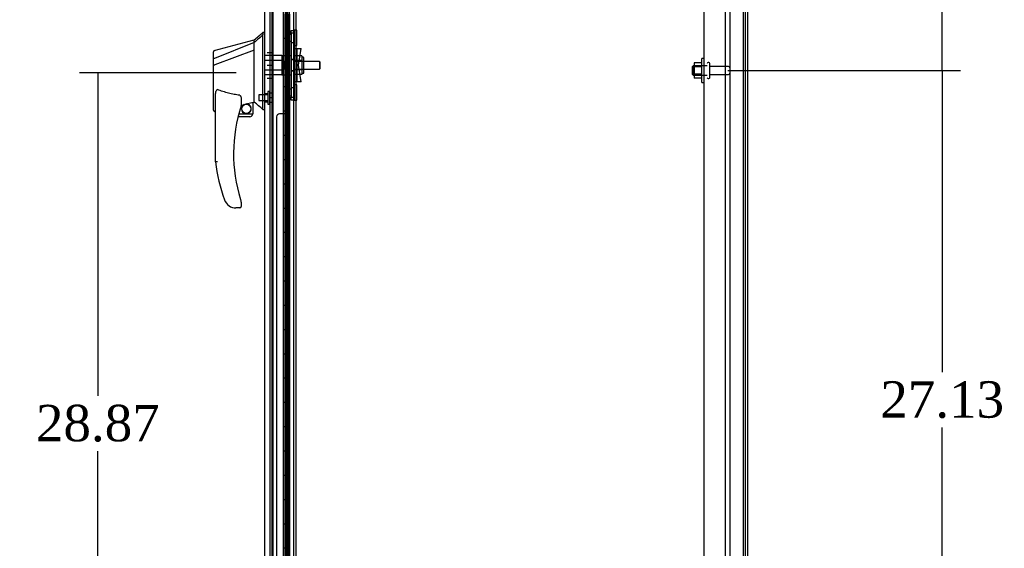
# Model space of a CAD drawing. Header units: inches. Extents: x 27 to 385, y 15 to 256.
# Tile 19 of 28: x 184 to 225, y 134 to 156. Entities that reach past the tile are written whole.
import ezdxf
from ezdxf.lldxf.tags import DXFTag

# ---------------------------------------------------------------- set-up
doc = ezdxf.new("R2010")
doc.units = ezdxf.units.IN
doc.header["$MEASUREMENT"] = 0
for name, color, linetype in [('COM43132', 7, 'Continuous'), ('COM54746-56', 7, 'Continuous'), ('COM55702-58', 7, 'Continuous'), ('COM70219', 7, 'Continuous'), ('COM70838', 7, 'Continuous'), ('COM70839-2', 7, 'Continuous'), ('COM71154-1', 7, 'Continuous'), ('COM71155-15', 7, 'Continuous'), ('Default', 7, 'Continuous'), ('HAN13064', 7, 'Continuous'), ('HAN13064_NUT', 7, 'Continuous'), ('HAN13064_SCREW', 7, 'Continuous'), ('HAN_NUT', 7, 'Continuous'), ('NTS166105', 7, 'Continuous'), ('RVT19000', 7, 'Continuous'), ('SPC87322', 7, 'Continuous'), ('STD26094', 7, 'Continuous'), ('WAF25059', 7, 'Continuous')]:
    doc.layers.add(name, color=color, linetype=linetype)
doc.styles.add('SEACAD_Times_New_Roman', font='times.ttf')
tags = doc.linetypes.add('HIDDEN2', pattern=[0.1875, 0.125, -0.0625]).pattern_tags.tags
tags[6:7] = [DXFTag(74, 4), DXFTag(75, 0), DXFTag(340, '0'), DXFTag(46, 0.0), DXFTag(50, 0.0), DXFTag(44, 0.0), DXFTag(45, 0.0)]
tags[4:5] = [DXFTag(74, 4), DXFTag(75, 0), DXFTag(340, '0'), DXFTag(46, 0.0), DXFTag(50, 0.0), DXFTag(44, 0.0), DXFTag(45, 0.0)]
doc.dimstyles.new('HAMMOND_(STH_-_300x200)', dxfattribs={"dimtxt": 1.5, "dimasz": 1.875, "dimexe": 0.75, "dimexo": 0.75, "dimgap": 0.375, "dimtad": 0, "dimtih": 1, "dimtoh": 1, "dimzin": 0, "dimdsep": 46, "dimtxsty": 'SEACAD_Times_New_Roman', "dimblk1": '_SE_FILLED', "dimblk2": '_SE_FILLED', "dimsah": 1, "dimcen": 0.75, "dimadec": 0, "dimazin": 0, "dimtfac": 0.8, "dimtofl": 0, "dimtmove": 0, "dimatfit": 3, "dimfxl": 0, "dimtolj": 1, "dimtzin": 0, "dimarcsym": 0})

# ---------------------------------------------------------------- blocks, each defined once
blk = doc.blocks.new('SE2')
at = {"layer": 'COM43132', "color": 7, "linetype": 'HIDDEN2'}
for p, q in [((186.269, 109.663), (186.269, 165.163)), ((187.144, 109.539), (187.144, 165.288))]:
    blk.add_line(p, q, dxfattribs=at)
at = {"layer": 'COM54746-56', "color": 7, "linetype": 'HIDDEN2'}
for p, q in [((168.46, 165.737), (168.46, 109.737)), ((169.015, 164.737), (169.015, 109.737)), ((169.115, 109.737), (169.115, 164.737)), ((169.054, 138.737), (169.054, 139.736)), ((169.182, 138.737), (169.182, 139.736)), ((169.191, 139.737), (169.191, 138.737)), ((169.065, 137.737), (169.065, 138.737)), ((169.106, 137.737), (169.106, 138.737)), ((169.01, 137.738), (169.051, 137.738)), ((169.182, 137.738), (169.054, 137.738)), ((169.054, 136.737), (169.054, 137.736)), ((169.182, 137.736), (169.182, 137.737)), ((169.182, 136.737), (169.182, 137.736)), ((169.191, 137.737), (169.191, 136.737)), ((169.065, 135.737), (169.065, 136.737)), ((169.106, 135.737), (169.106, 136.737)), ((169.01, 135.738), (169.051, 135.738)), ((169.182, 135.738), (169.054, 135.738)), ((169.054, 134.737), (169.054, 135.736)), ((169.182, 135.736), (169.182, 135.737)), ((169.182, 134.737), (169.182, 135.736)), ((169.191, 135.737), (169.191, 134.737)), ((169.065, 133.737), (169.065, 134.737)), ((169.106, 133.737), (169.106, 134.737)), ((169.01, 133.738), (169.051, 133.738)), ((169.182, 133.738), (169.054, 133.738)), ((169.054, 132.737), (169.054, 133.736)), ((169.182, 133.736), (169.182, 133.737)), ((169.182, 132.737), (169.182, 133.736)), ((169.191, 133.737), (169.191, 132.737)), ((169.065, 131.737), (169.065, 132.737)), ((169.106, 131.737), (169.106, 132.737)), ((169.01, 131.738), (169.051, 131.738)), ((169.182, 131.738), (169.054, 131.738)), ((169.054, 130.737), (169.054, 131.736)), ((169.182, 131.736), (169.182, 131.737)), ((169.182, 130.737), (169.182, 131.736)), ((169.191, 131.737), (169.191, 130.737)), ((169.065, 129.737), (169.065, 130.737)), ((169.106, 129.737), (169.106, 130.737)), ((169.01, 129.738), (169.051, 129.738)), ((169.182, 129.738), (169.054, 129.738)), ((169.054, 128.737), (169.054, 129.736)), ((169.182, 129.736), (169.182, 129.737)), ((169.182, 128.737), (169.182, 129.736)), ((169.191, 129.737), (169.191, 128.737)), ((169.065, 127.737), (169.065, 128.737)), ((169.106, 127.737), (169.106, 128.737)), ((169.01, 127.738), (169.051, 127.738)), ((169.182, 127.738), (169.054, 127.738)), ((169.054, 126.737), (169.054, 127.736)), ((169.182, 127.736), (169.182, 127.737)), ((169.182, 126.737), (169.182, 127.736)), ((169.191, 127.737), (169.191, 126.737)), ((169.065, 125.737), (169.065, 126.737)), ((169.106, 125.737), (169.106, 126.737)), ((169.01, 125.738), (169.051, 125.738)), ((169.182, 125.738), (169.054, 125.738)), ((169.054, 124.737), (169.054, 125.736)), ((169.182, 125.736), (169.182, 125.737)), ((169.182, 124.737), (169.182, 125.736)), ((169.191, 125.737), (169.191, 124.737)), ((169.065, 123.737), (169.065, 124.737)), ((169.106, 123.737), (169.106, 124.737)), ((169.01, 123.738), (169.051, 123.738)), ((169.182, 123.738), (169.054, 123.738)), ((169.054, 122.737), (169.054, 123.736)), ((169.182, 123.736), (169.182, 123.737)), ((169.182, 122.737), (169.182, 123.736)), ((169.191, 123.737), (169.191, 122.737)), ((169.065, 121.737), (169.065, 122.737)), ((169.106, 121.737), (169.106, 122.737)), ((169.01, 121.738), (169.051, 121.738)), ((169.182, 121.738), (169.054, 121.738)), ((169.054, 120.737), (169.054, 121.736)), ((169.182, 121.736), (169.182, 121.737)), ((169.182, 120.737), (169.182, 121.736)), ((169.191, 121.737), (169.191, 120.737)), ((169.065, 119.737), (169.065, 120.737)), ((169.106, 119.737), (169.106, 120.737)), ((169.01, 119.738), (169.051, 119.738)), ((169.182, 119.738), (169.054, 119.738)), ((169.054, 118.737), (169.054, 119.736)), ((169.182, 119.736), (169.182, 119.737)), ((169.182, 118.737), (169.182, 119.736)), ((169.191, 119.737), (169.191, 118.737)), ((169.065, 117.737), (169.065, 118.737)), ((169.106, 117.737), (169.106, 118.737)), ((169.01, 117.738), (169.051, 117.738)), ((169.182, 117.738), (169.054, 117.738)), ((169.182, 117.736), (169.182, 117.737)), ((169.191, 117.737), (169.191, 116.737))]:
    blk.add_line(p, q, dxfattribs=at)
at = {"layer": 'COM54746-56', "color": 7, "linetype": 'Continuous'}
for p, q in [((168.948, 139.737), (168.948, 138.737)), ((169.151, 139.737), (169.151, 138.737)), ((168.948, 138.737), (168.948, 137.736)), ((169.151, 138.737), (168.948, 138.737)), ((169.151, 138.737), (168.948, 138.737)), ((169.195, 138.737), (169.151, 138.737)), ((169.182, 137.737), (169.182, 138.737)), ((169.191, 137.737), (169.191, 138.737)), ((169.195, 138.737), (169.195, 137.737)), ((169.151, 137.737), (168.948, 137.737)), ((168.948, 137.737), (168.948, 136.737)), ((169.182, 137.736), (168.948, 137.736)), ((169.151, 137.737), (169.151, 136.737)), ((169.195, 137.737), (169.151, 137.737)), ((168.948, 136.737), (168.948, 135.736)), ((169.151, 136.737), (168.948, 136.737)), ((169.151, 136.737), (168.948, 136.737)), ((169.195, 136.737), (169.151, 136.737)), ((169.182, 135.737), (169.182, 136.737)), ((169.191, 135.737), (169.191, 136.737)), ((169.195, 136.737), (169.195, 135.737)), ((169.151, 135.737), (168.948, 135.737)), ((168.948, 135.737), (168.948, 134.737)), ((169.182, 135.736), (168.948, 135.736)), ((169.151, 135.737), (169.151, 134.737)), ((169.195, 135.737), (169.151, 135.737)), ((168.948, 134.737), (168.948, 133.736)), ((169.151, 134.737), (168.948, 134.737)), ((169.151, 134.737), (168.948, 134.737)), ((169.195, 134.737), (169.151, 134.737)), ((169.182, 133.737), (169.182, 134.737)), ((169.191, 133.737), (169.191, 134.737)), ((169.195, 134.737), (169.195, 133.737)), ((169.151, 133.737), (168.948, 133.737)), ((168.948, 133.737), (168.948, 132.737)), ((169.182, 133.736), (168.948, 133.736)), ((169.151, 133.737), (169.151, 132.737)), ((169.195, 133.737), (169.151, 133.737)), ((168.948, 132.737), (168.948, 131.736)), ((169.151, 132.737), (168.948, 132.737)), ((169.151, 132.737), (168.948, 132.737)), ((169.195, 132.737), (169.151, 132.737)), ((169.182, 131.737), (169.182, 132.737)), ((169.191, 131.737), (169.191, 132.737)), ((169.195, 132.737), (169.195, 131.737)), ((169.151, 131.737), (168.948, 131.737)), ((168.948, 131.737), (168.948, 130.737)), ((169.182, 131.736), (168.948, 131.736)), ((169.151, 131.737), (169.151, 130.737)), ((169.195, 131.737), (169.151, 131.737)), ((168.948, 130.737), (168.948, 129.736)), ((169.151, 130.737), (168.948, 130.737)), ((169.151, 130.737), (168.948, 130.737)), ((169.195, 130.737), (169.151, 130.737)), ((169.182, 129.737), (169.182, 130.737)), ((169.191, 129.737), (169.191, 130.737)), ((169.195, 130.737), (169.195, 129.737)), ((169.151, 129.737), (168.948, 129.737)), ((168.948, 129.737), (168.948, 128.737)), ((169.182, 129.736), (168.948, 129.736)), ((169.151, 129.737), (169.151, 128.737)), ((169.195, 129.737), (169.151, 129.737)), ((168.948, 128.737), (168.948, 127.736)), ((169.151, 128.737), (168.948, 128.737)), ((169.151, 128.737), (168.948, 128.737)), ((169.195, 128.737), (169.151, 128.737)), ((169.182, 127.737), (169.182, 128.737)), ((169.191, 127.737), (169.191, 128.737)), ((169.195, 128.737), (169.195, 127.737)), ((169.151, 127.737), (168.948, 127.737)), ((168.948, 127.737), (168.948, 126.737)), ((169.182, 127.736), (168.948, 127.736)), ((169.151, 127.737), (169.151, 126.737)), ((169.195, 127.737), (169.151, 127.737)), ((168.948, 126.737), (168.948, 125.736)), ((169.151, 126.737), (168.948, 126.737)), ((169.151, 126.737), (168.948, 126.737)), ((169.195, 126.737), (169.151, 126.737)), ((169.182, 125.737), (169.182, 126.737)), ((169.191, 125.737), (169.191, 126.737)), ((169.195, 126.737), (169.195, 125.737)), ((169.151, 125.737), (168.948, 125.737)), ((168.948, 125.737), (168.948, 124.737)), ((169.182, 125.736), (168.948, 125.736)), ((169.151, 125.737), (169.151, 124.737)), ((169.195, 125.737), (169.151, 125.737)), ((168.948, 124.737), (168.948, 123.736)), ((169.151, 124.737), (168.948, 124.737)), ((169.151, 124.737), (168.948, 124.737)), ((169.195, 124.737), (169.151, 124.737)), ((169.182, 123.737), (169.182, 124.737)), ((169.191, 123.737), (169.191, 124.737)), ((169.195, 124.737), (169.195, 123.737)), ((169.151, 123.737), (168.948, 123.737)), ((168.948, 123.737), (168.948, 122.737)), ((169.182, 123.736), (168.948, 123.736)), ((169.151, 123.737), (169.151, 122.737)), ((169.195, 123.737), (169.151, 123.737)), ((168.948, 122.737), (168.948, 121.736)), ((169.151, 122.737), (168.948, 122.737)), ((169.151, 122.737), (168.948, 122.737)), ((169.195, 122.737), (169.151, 122.737)), ((169.182, 121.737), (169.182, 122.737)), ((169.191, 121.737), (169.191, 122.737)), ((169.195, 122.737), (169.195, 121.737)), ((169.151, 121.737), (168.948, 121.737)), ((168.948, 121.737), (168.948, 120.737)), ((169.182, 121.736), (168.948, 121.736)), ((169.151, 121.737), (169.151, 120.737)), ((169.195, 121.737), (169.151, 121.737)), ((168.948, 120.737), (168.948, 119.736)), ((169.151, 120.737), (168.948, 120.737)), ((169.151, 120.737), (168.948, 120.737)), ((169.195, 120.737), (169.151, 120.737)), ((169.182, 119.737), (169.182, 120.737)), ((169.191, 119.737), (169.191, 120.737)), ((169.195, 120.737), (169.195, 119.737)), ((169.151, 119.737), (168.948, 119.737)), ((168.948, 119.737), (168.948, 118.737)), ((169.182, 119.736), (168.948, 119.736)), ((169.151, 119.737), (169.151, 118.737)), ((169.195, 119.737), (169.151, 119.737)), ((168.948, 118.737), (168.948, 117.736)), ((169.151, 118.737), (168.948, 118.737)), ((169.151, 118.737), (168.948, 118.737)), ((169.195, 118.737), (169.151, 118.737)), ((169.182, 117.737), (169.182, 118.737)), ((169.191, 117.737), (169.191, 118.737)), ((169.195, 118.737), (169.195, 117.737)), ((169.151, 117.737), (168.948, 117.737)), ((168.948, 117.737), (168.948, 116.737)), ((169.151, 117.737), (169.151, 116.737)), ((169.195, 117.737), (169.151, 117.737))]:
    blk.add_line(p, q, dxfattribs=at)
at = {"layer": 'COM55702-58', "color": 7, "linetype": 'HIDDEN2'}
for p, q in [((187.331, 107.745), (187.331, 167.495)), ((187.884, 107.745), (187.884, 167.495))]:
    blk.add_line(p, q, dxfattribs=at)
at = {"layer": 'COM70219', "color": 7, "linetype": 'HIDDEN2'}
blk.add_line((168.521, 109.163), (168.521, 166.31), dxfattribs=at)
at = {"layer": 'COM70838', "color": 7, "linetype": 'HIDDEN2'}
for p, q in [((169.253, 138.943), (169.253, 139.068)), ((169.253, 139.068), (169.378, 139.068)), ((169.378, 139.068), (169.378, 138.943)), ((169.253, 138.943), (169.253, 136.318)), ((169.378, 138.943), (169.378, 136.318)), ((169.381, 138.318), (169.495, 138.318)), ((169.495, 138.318), (169.495, 136.943)), ((169.495, 138.318), (169.665, 138.318)), ((169.565, 137.631), (169.665, 138.318)), ((169.665, 136.943), (169.565, 137.631)), ((169.495, 136.943), (169.392, 136.943)), ((169.665, 136.943), (169.495, 136.943)), ((169.253, 136.193), (169.253, 136.318)), ((169.378, 136.318), (169.378, 136.193)), ((169.378, 136.193), (169.253, 136.193))]:
    blk.add_line(p, q, dxfattribs=at)
for centre, start, end in [((169.495, 138.373), 180, 208.0398), ((169.495, 138.346), 180, 193.5446), ((169.495, 136.888), 151.9602, 180), ((169.495, 136.916), 166.4554, 180)]:
    blk.add_arc(centre, 0.117, start, end, dxfattribs=at)
at = {"layer": 'COM70839-2', "color": 7, "linetype": 'HIDDEN2'}
for p, q in [((169.191, 138.381), (169.178, 164.228)), ((169.121, 139.506), (169.121, 138.494)), ((169.121, 138.494), (169.121, 138.494)), ((169.191, 138.381), (169.191, 138.381)), ((169.121, 136.768), (169.121, 135.755)), ((169.191, 136.88), (169.178, 111.034)), ((168.659, 135.506), (168.647, 110.953)), ((168.995, 135.631), (168.784, 135.631)), ((168.995, 135.63), (168.784, 135.631))]:
    blk.add_line(p, q, dxfattribs=at)
for centre, start, end in [((169.246, 138.494), 180.0295, 243.9256), ((169.246, 136.768), 116.0744, 179.9705), ((169.246, 136.768), 116.0744, 179.9705), ((168.784, 135.506), 89.9705, 179.9705), ((168.784, 135.506), 89.9705, 179.9705), ((168.996, 135.756), 269.9705, 359.9705), ((168.996, 135.755), 269.9705, 359.9705)]:
    blk.add_arc(centre, 0.125, start, end, dxfattribs=at)
at = {"layer": 'COM71154-1', "color": 7, "linetype": 'Continuous'}
for p, q in [((168.176, 108.633), (168.176, 166.84)), ((168.946, 108.539), (168.946, 166.935))]:
    blk.add_line(p, q, dxfattribs=at)
at = {"layer": 'COM71154-1', "color": 7, "linetype": 'HIDDEN2'}
blk.add_line((169.051, 166.413), (169.051, 108.848), dxfattribs=at)
at = {"layer": 'COM71155-15', "color": 7, "linetype": 'HIDDEN2'}
for p, q in [((187.956, 167.598), (187.956, 107.663)), ((168.396, 108.943), (168.396, 166.318)), ((169.458, 108.943), (169.458, 166.318))]:
    blk.add_line(p, q, dxfattribs=at)
at = {"layer": 'COM71155-15', "color": 7, "linetype": 'Continuous'}
for p, q in [((188.051, 167.598), (188.051, 107.663)), ((169.363, 108.943), (169.363, 166.318))]:
    blk.add_line(p, q, dxfattribs=at)
at = {"layer": 'HAN13064', "color": 7, "linetype": 'Continuous'}
for p, q in [((167.741, 138.569), (167.741, 138.681)), ((168.176, 138.981), (168.093, 138.981)), ((168.096, 138.981), (168.096, 138.879)), ((168.096, 138.82), (168.096, 138.879)), ((168.096, 138.733), (168.096, 138.82)), ((168.096, 136.243), (168.096, 138.733)), ((167.741, 138.569), (166.106, 137.913)), ((167.741, 138.255), (166.117, 137.652)), ((167.741, 138.422), (167.741, 138.569)), ((167.741, 138.328), (167.741, 138.422)), ((167.741, 138.255), (167.741, 138.328)), ((167.741, 136.37), (167.741, 138.255)), ((166.061, 137.888), (166.061, 138.185)), ((166.061, 137.654), (166.061, 137.888)), ((166.061, 135.781), (166.061, 137.654)), ((166.115, 137.651), (166.117, 137.652)), ((166.141, 133.648), (166.141, 136.319)), ((167.201, 136.238), (167.201, 135.975)), ((167.741, 136.223), (167.741, 136.37)), ((168.096, 135.838), (168.096, 136.243)), ((167.201, 135.988), (167.328, 136.018)), ((167.411, 136.037), (167.646, 136.092)), ((167.676, 136.095), (167.741, 136.111)), ((167.676, 136.095), (167.676, 136.096)), ((167.676, 136.096), (167.676, 135.631)), ((167.741, 136.111), (167.741, 136.223)), ((168.096, 135.813), (168.096, 135.838)), ((166.135, 135.723), (166.141, 135.724)), ((167.551, 135.506), (167.071, 135.506)), ((167.102, 135.631), (167.676, 135.631)), ((168.096, 135.811), (168.176, 135.811)), ((166.704, 131.846), (166.702, 131.844)), ((167.201, 131.994), (167.201, 131.816)), ((167.141, 131.756), (166.986, 131.756))]:
    blk.add_line(p, q, dxfattribs=at)
at = {"layer": 'HAN13064', "color": 7, "linetype": 'HIDDEN2'}
for p, q in [((168.878, 138.026), (168.176, 138.026)), ((168.878, 138.026), (168.878, 137.83)), ((168.878, 137.83), (168.176, 137.83)), ((168.878, 137.83), (168.878, 137.431)), ((169.003, 137.791), (168.878, 137.791)), ((169.003, 137.471), (168.878, 137.471)), ((169.003, 137.791), (169.003, 137.631)), ((169.003, 137.631), (169.003, 137.471)), ((170.429, 137.791), (169.378, 137.791)), ((169.378, 137.471), (170.429, 137.471)), ((170.429, 137.791), (170.429, 137.471)), ((170.459, 137.761), (170.429, 137.791)), ((170.429, 137.471), (170.459, 137.501)), ((170.459, 137.501), (170.459, 137.761)), ((168.878, 137.431), (168.176, 137.431)), ((168.878, 137.235), (168.176, 137.235)), ((168.878, 137.431), (168.878, 137.235)), ((168.301, 136.455), (168.176, 136.455)), ((168.176, 136.13), (168.301, 136.13))]:
    blk.add_line(p, q, dxfattribs=at)
at = {"layer": 'HAN13064', "color": 7, "linetype": 'Continuous'}
blk.add_circle((167.415, 135.835), 0.188, dxfattribs=at)
for centre, radius, start, end in [((-138.18, 1277.364), 1179.062, 284.955175, 285.038073), ((151.712, 158.009), 25.11, 309.6694, 310.7299), ((166.121, 138.185), 0.06, 105.3239, 180.0002), ((166.106, 138.012), 0.361, 262.9065, 271.5232), ((173.305, 133.984), 6.417, 162.105, 197.0102), ((167.141, 135.975), 0.06, 342.105, 0), ((167.415, 135.835), 0.202, 115.2676, 90.8956), ((167.153, 136.962), 0.961, 280.5316, 285.6316), ((131.33, 92.665), 56.686, 49.5649, 50.0347), ((167.551, 135.631), 0.125, 270, 310.5358), ((167.551, 135.631), 0.125, 310.5358, 346.1135), ((167.551, 135.631), 0.125, 346.1135, 360), ((173.481, 134.583), 7.4, 187.261, 199.7146), ((166.986, 132.256), 0.5, 199.7146, 235.4377), ((166.986, 132.256), 0.5, 235.4377, 270), ((167.141, 131.816), 0.06, 270, 0), ((167.141, 131.994), 0.06, 0, 17.895)]:
    blk.add_arc(centre, radius, start, end, dxfattribs=at)
blk.add_ellipse((166.121, 135.781), major_axis=(0.06, 0), ratio=0.999979, start_param=3.141468, end_param=4.950188, dxfattribs=at)
blk.add_open_spline([(168.096, 138.879), (167.978, 138.776), (167.859, 138.672), (167.741, 138.569)], degree=3, dxfattribs=at)
for points, knots in [([(166.106, 137.913), (166.093, 137.912), (166.081, 137.908), (166.065, 137.899), (166.061, 137.894), (166.061, 137.888)], [0, 0, 0, 0, 0.5, 0.5, 1, 1, 1, 1]), ([(166.141, 136.319), (166.141, 136.376), (166.145, 136.433), (166.16, 136.519), (166.166, 136.547), (166.18, 136.588), (166.186, 136.602), (166.198, 136.619), (166.203, 136.625), (166.216, 136.633), (166.224, 136.634), (166.231, 136.631)], [0, 0, 0, 0, 0.5, 0.5, 0.75, 0.75, 0.875, 0.875, 0.9375, 0.9375, 1, 1, 1, 1]), ([(167.141, 136.393), (167.063, 136.403), (166.985, 136.416), (166.831, 136.446), (166.754, 136.463), (166.601, 136.502), (166.526, 136.524), (166.377, 136.574), (166.304, 136.601), (166.231, 136.631)], [0, 0, 0, 0, 0.25, 0.25, 0.5, 0.5, 0.75, 0.75, 1, 1, 1, 1]), ([(167.141, 136.393), (167.145, 136.392), (167.148, 136.391), (167.155, 136.387), (167.158, 136.384), (167.166, 136.376), (167.17, 136.37), (167.177, 136.357), (167.18, 136.35), (167.185, 136.337), (167.188, 136.33), (167.194, 136.309), (167.196, 136.295), (167.199, 136.274), (167.2, 136.266), (167.201, 136.252), (167.201, 136.245), (167.201, 136.238)], [0, 0, 0, 0, 0.0625, 0.0625, 0.125, 0.125, 0.25, 0.25, 0.375, 0.375, 0.5, 0.5, 0.75, 0.75, 0.875, 0.875, 1, 1, 1, 1]), ([(167.646, 136.092), (167.65, 136.093), (167.654, 136.094), (167.661, 136.095), (167.664, 136.096), (167.673, 136.097), (167.676, 136.097), (167.676, 136.096)], [0, 0, 0, 0, 0.25, 0.25, 0.5, 0.5, 1, 1, 1, 1]), ([(166.231, 133.654), (166.225, 133.654), (166.219, 133.653), (166.208, 133.652), (166.202, 133.652), (166.186, 133.651), (166.176, 133.65), (166.163, 133.65), (166.159, 133.649), (166.153, 133.649), (166.15, 133.649), (166.146, 133.648), (166.144, 133.648), (166.142, 133.648), (166.141, 133.648), (166.141, 133.648)], [0, 0, 0, 0, 0.125, 0.125, 0.25, 0.25, 0.5, 0.5, 0.625, 0.625, 0.75, 0.75, 0.875, 0.875, 1, 1, 1, 1]), ([(167.168, 132.107), (167.174, 132.09), (167.179, 132.072), (167.187, 132.047), (167.19, 132.038), (167.194, 132.027), (167.195, 132.023), (167.196, 132.017), (167.197, 132.016), (167.198, 132.013), (167.198, 132.013), (167.198, 132.013)], [0, 0, 0, 0, 0.5, 0.5, 0.75, 0.75, 0.875, 0.875, 0.9375, 0.9375, 1, 1, 1, 1])]:
    blk.add_open_spline(points, degree=3, knots=knots, dxfattribs=at)
at = {"layer": 'HAN13064_NUT', "color": 7, "linetype": 'HIDDEN2'}
for p, q in [((169.703, 138.015), (169.378, 138.015)), ((169.703, 138.015), (169.703, 137.919)), ((169.753, 137.963), (169.703, 137.963)), ((169.703, 137.919), (169.703, 137.823)), ((169.783, 137.328), (169.783, 137.933)), ((169.703, 137.823), (169.378, 137.823)), ((169.703, 137.823), (169.703, 137.631)), ((169.703, 137.631), (169.703, 137.439)), ((169.703, 137.439), (169.378, 137.439)), ((169.703, 137.247), (169.378, 137.247)), ((169.703, 137.439), (169.703, 137.343)), ((169.703, 137.343), (169.703, 137.247)), ((169.703, 137.298), (169.753, 137.298))]:
    blk.add_line(p, q, dxfattribs=at)
for centre, start, end in [((169.753, 137.933), 0, 90), ((169.753, 137.328), 270, 0)]:
    blk.add_arc(centre, 0.03, start, end, dxfattribs=at)
at = {"layer": 'HAN13064_SCREW', "color": 7, "linetype": 'HIDDEN2'}
for p, q in [((167.926, 136.409), (167.926, 136.177)), ((168.301, 136.409), (167.926, 136.409)), ((168.301, 136.555), (168.301, 136.03)), ((168.371, 136.555), (168.301, 136.555)), ((168.371, 136.555), (168.371, 136.03)), ((168.508, 136.485), (168.371, 136.485)), ((168.508, 136.293), (168.371, 136.293)), ((168.508, 136.293), (168.508, 136.485)), ((168.508, 136.1), (168.508, 136.293)), ((167.926, 136.177), (168.301, 136.177)), ((168.301, 136.03), (168.371, 136.03)), ((168.508, 136.1), (168.371, 136.1))]:
    blk.add_line(p, q, dxfattribs=at)
at = {"layer": 'HAN_NUT', "color": 7, "linetype": 'HIDDEN2'}
for p, q in [((168.271, 138.161), (168.486, 138.161)), ((168.486, 137.631), (168.486, 138.161)), ((168.271, 137.631), (168.486, 137.631)), ((168.486, 137.101), (168.486, 137.631)), ((168.271, 137.101), (168.486, 137.101))]:
    blk.add_line(p, q, dxfattribs=at)
at = {"layer": 'NTS166105', "color": 7, "linetype": 'HIDDEN2'}
for p, q in [((185.853, 137.729), (185.853, 137.567)), ((186.173, 137.729), (185.853, 137.729)), ((185.853, 137.567), (185.853, 137.258)), ((186.173, 137.567), (185.853, 137.567)), ((185.853, 137.258), (185.853, 137.098)), ((186.173, 137.258), (185.853, 137.258)), ((186.173, 137.098), (185.853, 137.098))]:
    blk.add_line(p, q, dxfattribs=at)
at = {"layer": 'RVT19000', "color": 7, "linetype": 'HIDDEN2'}
for p, q in [((169.378, 139.068), (169.378, 139.069)), ((169.491, 139.069), (169.378, 139.069)), ((169.491, 138.444), (169.491, 139.069)), ((169.041, 138.616), (169.041, 138.897)), ((169.253, 138.897), (169.041, 138.897)), ((169.378, 138.951), (169.253, 138.951)), ((169.041, 138.616), (169.253, 138.616)), ((169.253, 138.561), (169.378, 138.561)), ((169.378, 138.444), (169.491, 138.444)), ((169.041, 136.365), (169.041, 136.646)), ((169.253, 136.646), (169.041, 136.646)), ((169.378, 136.7), (169.253, 136.7)), ((169.491, 136.818), (169.378, 136.818)), ((169.491, 136.193), (169.491, 136.818)), ((169.041, 136.365), (169.253, 136.365)), ((169.253, 136.31), (169.378, 136.31)), ((169.378, 136.193), (169.378, 136.193)), ((169.378, 136.193), (169.491, 136.193))]:
    blk.add_line(p, q, dxfattribs=at)
at = {"layer": 'SPC87322', "color": 7, "linetype": 'HIDDEN2'}
for p, q in [((169.253, 138.023), (168.878, 138.023)), ((169.378, 137.868), (169.253, 137.868)), ((169.378, 137.858), (169.253, 137.858)), ((168.878, 137.238), (169.253, 137.238)), ((169.378, 137.403), (169.253, 137.403)), ((169.378, 137.393), (169.253, 137.393))]:
    blk.add_line(p, q, dxfattribs=at)
at = {"layer": 'STD26094', "color": 7, "linetype": 'HIDDEN2'}
for p, q in [((185.806, 137.601), (185.769, 137.563)), ((185.769, 137.563), (185.769, 137.263)), ((185.806, 137.226), (185.806, 137.601)), ((186.394, 137.601), (185.806, 137.601)), ((186.464, 137.738), (186.424, 137.738)), ((186.494, 137.118), (186.494, 137.708)), ((187.271, 137.578), (186.494, 137.578)), ((185.769, 137.263), (185.806, 137.226)), ((185.806, 137.226), (186.394, 137.226)), ((186.424, 137.088), (186.464, 137.088)), ((186.494, 137.248), (187.271, 137.248))]:
    blk.add_line(p, q, dxfattribs=at)
for centre, radius, start, end in [((186.424, 137.708), 0.03, 90, 180), ((186.464, 137.708), 0.03, 0, 90), ((187.271, 137.518), 0.06, 0, 90), ((186.424, 137.118), 0.03, 180, 270), ((186.464, 137.118), 0.03, 270, 0), ((187.271, 137.308), 0.06, 270, 0)]:
    blk.add_arc(centre, radius, start, end, dxfattribs=at)
at = {"layer": 'WAF25059', "color": 7, "linetype": 'HIDDEN2'}
for p, q in [((186.173, 136.913), (186.173, 137.913)), ((186.269, 137.913), (186.173, 137.913)), ((186.173, 136.913), (186.269, 136.913))]:
    blk.add_line(p, q, dxfattribs=at)
blk = doc.blocks.new('_SE_FILLED')
at = {"color": 0}
blk.add_line((0, 0), (-1, 0), dxfattribs=at)
blk.add_solid([(0, 0), (-1, -0.1665), (-1, 0.1665), (0, 0)], dxfattribs=at)
blk = doc.blocks.new('*D62')
at = {"layer": 'Default', "color": 0, "linetype": 'Continuous', "lineweight": -2}
for p, q in [((213.404, 154.074), (222.978, 154.074)), ((222.228, 152.199), (222.228, 141.651)), ((222.228, 128.824), (222.228, 139.371)), ((213.404, 126.949), (222.978, 126.949))]:
    blk.add_line(p, q, dxfattribs=at)
at = {"layer": 'Defpoints', "color": 0, "linetype": 'Continuous'}
for p in [(212.654, 154.074), (222.228, 154.074), (212.654, 126.949)]:
    blk.add_point(p, dxfattribs=at)
at = {"layer": 'Default', "color": 0, "linetype": 'Continuous', "lineweight": -2, "xscale": 1.875, "yscale": 1.875, "zscale": 1.875}
for p, rotation in [((222.228, 154.074), 90), ((222.228, 126.949), 270)]:
    blk.add_blockref('_SE_FILLED', p, dxfattribs=dict(at, rotation=rotation))
at = {"layer": 'Default', "color": 0, "linetype": 'Continuous', "insert": (222.228, 140.511), "char_height": 1.5, "attachment_point": 5, "style": 'SEACAD_Times_New_Roman'}
blk.add_mtext('\\A1;\\A1;27.13', dxfattribs=at)
blk = doc.blocks.new('*D69')
at = {"layer": 'Default', "color": 0, "linetype": 'Continuous', "lineweight": -2}
for p, q in [((213.404, 181.199), (222.978, 181.199)), ((222.228, 179.324), (222.228, 168.776)), ((222.228, 155.949), (222.228, 166.496)), ((213.404, 154.074), (222.978, 154.074))]:
    blk.add_line(p, q, dxfattribs=at)
at = {"layer": 'Defpoints', "color": 0, "linetype": 'Continuous'}
for p in [(212.654, 181.199), (212.654, 154.074), (222.228, 154.074)]:
    blk.add_point(p, dxfattribs=at)
at = {"layer": 'Default', "color": 0, "linetype": 'Continuous', "lineweight": -2, "xscale": 1.875, "yscale": 1.875, "zscale": 1.875}
for p, rotation in [((222.228, 181.199), 90), ((222.228, 154.074), 270)]:
    blk.add_blockref('_SE_FILLED', p, dxfattribs=dict(at, rotation=rotation))
at = {"layer": 'Default', "color": 0, "linetype": 'Continuous', "insert": (222.228, 167.636), "char_height": 1.5, "attachment_point": 5, "style": 'SEACAD_Times_New_Roman'}
blk.add_mtext('\\A1;\\A1;27.13', dxfattribs=at)
blk = doc.blocks.new('*D77')
at = {"layer": 'Default', "color": 0, "linetype": 'Continuous', "lineweight": -2}
for p, q in [((193.806, 182.977), (176.464, 182.939)), ((177.219, 181.066), (177.269, 158.043)), ((177.335, 127.661), (177.285, 150.759)), ((193.931, 125.822), (176.589, 125.784))]:
    blk.add_line(p, q, dxfattribs=at)
at = {"layer": 'Defpoints', "color": 0, "linetype": 'Continuous'}
for p in [(194.556, 182.979), (177.339, 125.786), (194.681, 125.824)]:
    blk.add_point(p, dxfattribs=at)
at = {"layer": 'Default', "color": 0, "linetype": 'Continuous', "lineweight": -2, "xscale": 1.875, "yscale": 1.875, "zscale": 1.875}
for p, rotation in [((177.214, 182.941), 90.1253076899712), ((177.339, 125.786), 270.1253076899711)]:
    blk.add_blockref('_SE_FILLED', p, dxfattribs=dict(at, rotation=rotation))
at = {"layer": 'Default', "color": 0, "linetype": 'Continuous', "insert": (177.277, 154.401), "char_height": 1.5, "attachment_point": 5, "style": 'SEACAD_Times_New_Roman'}
blk.add_mtext('\\A1;\\A1;57.16\\PDOOR \\POPENING', dxfattribs=at)
blk = doc.blocks.new('*D87')
at = {"layer": 'Default', "color": 0, "linetype": 'Continuous', "lineweight": -2}
for p, q in [((193.151, 153.973), (186.708, 153.973)), ((187.458, 152.098), (187.458, 140.678)), ((187.458, 126.979), (187.458, 138.398)), ((194.118, 125.104), (186.708, 125.104))]:
    blk.add_line(p, q, dxfattribs=at)
at = {"layer": 'Defpoints', "color": 0, "linetype": 'Continuous'}
for p in [(187.458, 153.973), (193.901, 153.973), (194.868, 125.104)]:
    blk.add_point(p, dxfattribs=at)
at = {"layer": 'Default', "color": 0, "linetype": 'Continuous', "lineweight": -2, "xscale": 1.875, "yscale": 1.875, "zscale": 1.875}
for p, rotation in [((187.458, 153.973), 90), ((187.458, 125.104), 270)]:
    blk.add_blockref('_SE_FILLED', p, dxfattribs=dict(at, rotation=rotation))
at = {"layer": 'Default', "color": 0, "linetype": 'Continuous', "insert": (187.458, 139.538), "char_height": 1.5, "attachment_point": 5, "style": 'SEACAD_Times_New_Roman'}
blk.add_mtext('\\A1;\\A1;28.87', dxfattribs=at)

msp = doc.modelspace()

# ---------------------------------------------------------------- block references
at = {"layer": 'Default'}
msp.add_blockref('SE2', (26.16, 16.66), dxfattribs=at)

# ---------------------------------------------------------------- dimensions: what is measured, and where the dimension line sits
at = {"layer": 'Default', "color": 7, "linetype": 'Continuous'}
for base, p1, p2, angle, text, picture, middle, dimtype in [((177.339, 125.786), (194.556, 182.979), (194.681, 125.824), 270.1253, '\\A1;<>\\PDOOR \\XOPENING', '*D77', (177.277, 154.401), 161), ((222.228285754, 154.073538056), (212.653738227, 181.198538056), (212.653738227, 154.073538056), 270, '\\A1;<>', '*D69', (222.228285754, 167.636038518), 161), ((222.228285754, 154.073538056), (212.653738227, 126.948538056), (212.653738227, 154.073538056), 90, '\\A1;<>', '*D62', (222.228285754, 140.511037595), 161), ((187.458, 153.973), (194.868, 125.104), (193.901, 153.973), 90, '\\A1;<>', '*D87', (187.458, 139.538), 160)]:
    dim = msp.add_linear_dim(base=base, p1=p1, p2=p2, angle=angle, text=text, dimstyle='HAMMOND_(STH_-_300x200)', dxfattribs=at)
    dim.commit()
    dim.dimension.update_dxf_attribs({"geometry": picture, "text_midpoint": middle, "dimtype": dimtype})

doc.saveas('drawing.dxf')
